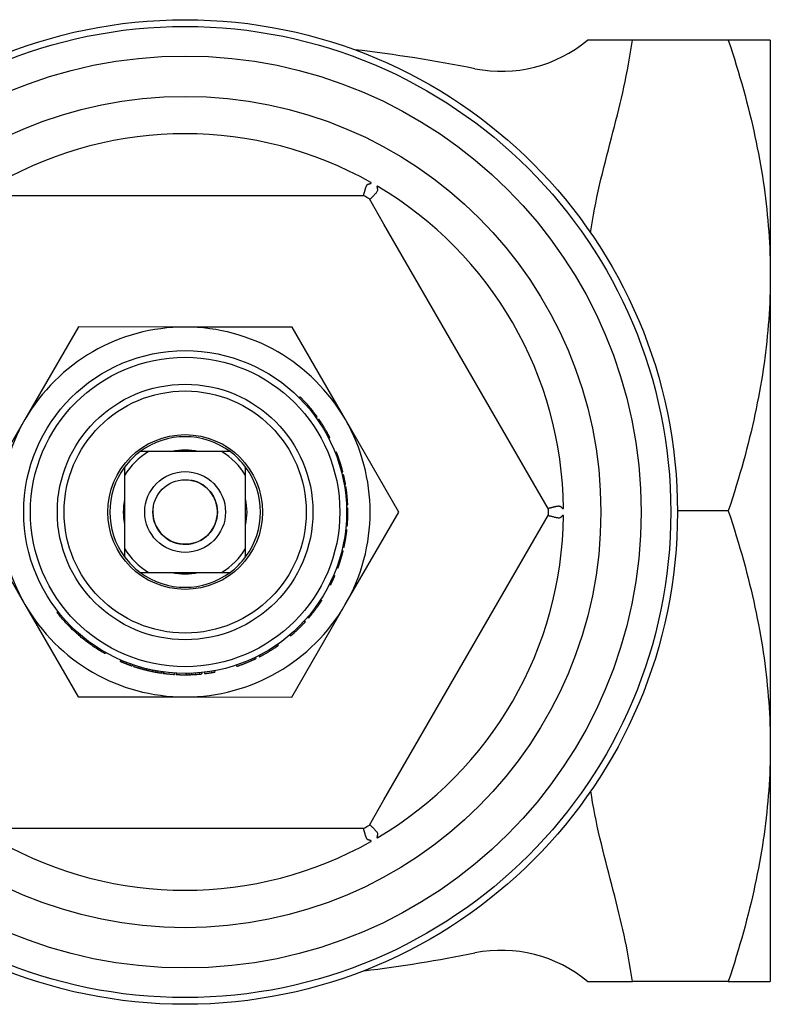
# Model space of a CAD drawing. Header units: millimetres. Extents: x 79 to 4005, y 5 to 463.
# Tile 9 of 15: x 311 to 367, y 390 to 463. Entities that reach past the tile are written whole.
import ezdxf

# ---------------------------------------------------------------- set-up
doc = ezdxf.new("R2010")
doc.units = ezdxf.units.MM
doc.layers.add('DETAIL', color=2, linetype='Continuous')

msp = doc.modelspace()

# ---------------------------------------------------------------- linework, layer by layer
at = {"layer": 'DETAIL'}
for p, q in [((357.009, 461.334), (353.678, 461.334)), ((364.137, 461.334), (357.009, 461.334)), ((367.263, 461.334), (364.137, 461.334)), ((367.263, 461.334), (367.263, 443.834)), ((312.609, 449.746), (310.448, 449.746)), ((334.917, 449.746), (312.609, 449.746)), ((337.077, 449.746), (334.917, 449.746)), ((338.537, 447.656), (337.457, 449.527)), ((349.691, 428.337), (338.537, 447.656)), ((367.263, 443.834), (367.263, 408.834)), ((315.831, 440.001), (311.858, 433.128)), ((323.77, 439.996), (315.831, 440.001)), ((331.708, 439.992), (323.77, 439.996)), ((335.674, 433.115), (331.708, 439.992)), ((332.253, 434.727), (332.324, 434.797)), ((332.819, 434.119), (332.895, 434.185)), ((333.007, 433.898), (333.084, 433.961)), ((311.858, 433.128), (307.886, 426.255)), ((333.485, 433.281), (333.566, 433.339)), ((333.616, 433.096), (333.698, 433.153)), ((333.76, 432.883), (333.844, 432.938)), ((339.64, 426.238), (335.674, 433.115)), ((334.311, 431.968), (334.399, 432.015)), ((334.439, 431.724), (334.528, 431.77)), ((321.049, 430.741), (320.423, 430.741)), ((326.477, 430.741), (321.049, 430.741)), ((327.103, 430.741), (326.477, 430.741)), ((334.917, 430.672), (335.01, 430.709)), ((334.953, 430.58), (335.046, 430.617)), ((319.268, 429.586), (319.268, 428.96)), ((319.268, 428.96), (319.268, 423.532)), ((328.258, 428.96), (328.258, 429.586)), ((328.258, 423.532), (328.258, 428.96)), ((335.39, 429.213), (335.487, 429.238)), ((335.439, 429.014), (335.537, 429.037)), ((335.484, 428.818), (335.582, 428.839)), ((335.596, 428.24), (335.695, 428.256)), ((350.772, 426.466), (349.691, 428.337)), ((335.616, 428.118), (335.715, 428.133)), ((335.629, 428.035), (335.727, 428.05)), ((335.747, 426.867), (335.846, 426.872)), ((335.751, 426.785), (335.85, 426.79)), ((307.886, 426.255), (311.851, 419.378)), ((335.667, 419.365), (339.64, 426.238)), ((335.759, 426.547), (335.859, 426.55)), ((335.761, 426.464), (335.861, 426.466)), ((349.691, 424.156), (350.772, 426.027)), ((364.137, 426.334), (360.363, 426.334)), ((335.692, 424.947), (335.791, 424.936)), ((335.692, 424.945), (335.791, 424.934)), ((335.718, 425.209), (335.817, 425.2)), ((335.724, 425.29), (335.824, 425.282)), ((335.791, 424.934), (335.791, 424.936)), ((338.537, 404.837), (349.691, 424.156)), ((319.268, 423.532), (319.268, 422.907)), ((328.258, 422.907), (328.258, 423.532)), ((335.418, 423.392), (335.515, 423.368)), ((335.419, 423.394), (335.516, 423.37)), ((335.57, 423.6), (335.472, 423.622)), ((335.482, 423.668), (335.58, 423.646)), ((335.515, 423.368), (335.516, 423.37)), ((335.57, 423.6), (335.576, 423.629)), ((335.576, 423.629), (335.58, 423.646)), ((320.423, 421.751), (321.049, 421.751)), ((321.049, 421.751), (326.477, 421.751)), ((326.477, 421.751), (327.103, 421.751)), ((335.121, 422.075), (335.027, 422.11)), ((335.043, 422.153), (335.137, 422.119)), ((335.121, 422.075), (335.131, 422.103)), ((335.131, 422.103), (335.137, 422.119)), ((334.74, 421.399), (334.831, 421.359)), ((334.804, 421.546), (334.896, 421.507)), ((334.49, 420.868), (334.579, 420.823)), ((333.688, 419.502), (333.771, 419.446)), ((333.83, 419.716), (333.914, 419.662)), ((311.851, 419.378), (315.817, 412.501)), ((314.325, 418.835), (314.246, 418.773)), ((331.694, 412.492), (335.667, 419.365)), ((332.596, 418.124), (332.669, 418.056)), ((332.627, 418.158), (332.701, 418.091)), ((332.872, 418.435), (332.948, 418.37)), ((333.049, 418.646), (333.126, 418.583)), ((315.939, 417.148), (315.873, 417.072)), ((331.538, 417.106), (331.602, 417.03)), ((317.837, 415.811), (317.788, 415.724)), ((330.567, 416.362), (330.624, 416.28)), ((330.618, 416.397), (330.675, 416.315)), ((318.97, 415.245), (318.93, 415.153)), ((319.153, 415.167), (319.115, 415.075)), ((319.418, 415.061), (319.381, 414.968)), ((328.894, 415.399), (328.937, 415.309)), ((328.983, 415.442), (329.027, 415.352)), ((329.235, 415.567), (329.28, 415.478)), ((329.302, 415.601), (329.348, 415.513)), ((319.692, 414.958), (319.658, 414.864)), ((319.86, 414.899), (319.827, 414.804)), ((319.958, 414.866), (319.926, 414.771)), ((320.324, 414.75), (320.296, 414.654)), ((320.462, 414.709), (320.434, 414.613)), ((320.856, 414.604), (320.832, 414.507)), ((320.832, 414.507), (320.836, 414.506)), ((320.86, 414.603), (320.836, 414.506)), ((320.904, 414.592), (320.881, 414.495)), ((321.057, 414.555), (321.035, 414.458)), ((321.314, 414.499), (321.294, 414.401)), ((321.392, 414.483), (321.373, 414.385)), ((321.588, 414.445), (321.57, 414.347)), ((321.73, 414.42), (321.713, 414.321)), ((321.713, 414.321), (321.741, 414.317)), ((321.757, 414.415), (321.741, 414.317)), ((321.971, 414.381), (321.957, 414.282)), ((322.012, 414.375), (321.998, 414.276)), ((322.131, 414.358), (322.117, 414.259)), ((322.182, 414.351), (322.169, 414.252)), ((325.199, 414.333), (325.211, 414.233)), ((325.723, 414.408), (325.739, 414.309)), ((325.954, 414.448), (325.972, 414.35)), ((327.562, 414.864), (327.594, 414.769)), ((322.971, 414.273), (322.964, 414.173)), ((323.109, 414.264), (323.104, 414.164)), ((323.833, 414.247), (323.834, 414.147)), ((323.834, 414.147), (323.857, 414.147)), ((323.856, 414.247), (323.857, 414.147)), ((324.034, 414.25), (324.037, 414.15)), ((324.233, 414.256), (324.237, 414.156)), ((324.518, 414.27), (324.524, 414.17)), ((324.811, 414.292), (324.819, 414.193)), ((324.987, 414.309), (324.998, 414.21)), ((315.817, 412.501), (323.755, 412.496)), ((323.755, 412.496), (331.694, 412.492)), ((367.263, 408.834), (367.263, 391.334)), ((337.457, 402.966), (338.537, 404.837)), ((310.448, 402.746), (312.609, 402.746)), ((312.609, 402.746), (334.917, 402.746)), ((334.917, 402.746), (337.077, 402.746)), ((353.678, 391.334), (357.009, 391.334)), ((364.137, 391.334), (357.009, 391.334)), ((364.137, 391.334), (367.263, 391.334))]:
    msp.add_line(p, q, dxfattribs=at)
at = {"layer": 'DETAIL', "flags": 128}
for points in [[(353.901, 447.013), (353.964, 447.45), (354.034, 447.888), (354.11, 448.328), (354.193, 448.769), (354.281, 449.211), (354.374, 449.653), (354.471, 450.096), (354.573, 450.539), (354.677, 450.981), (354.785, 451.423), (354.895, 451.865), (355.006, 452.305), (355.118, 452.745), (355.231, 453.183), (355.344, 453.619), (355.457, 454.054), (355.568, 454.486), (355.678, 454.916), (355.787, 455.344), (355.893, 455.768), (355.996, 456.189), (356.097, 456.607), (356.195, 457.021), (356.289, 457.43), (356.38, 457.838), (356.469, 458.254), (356.557, 458.678), (356.642, 459.11), (356.724, 459.547), (356.802, 459.989), (356.877, 460.436), (356.946, 460.884), (357.009, 461.334)], [(364.137, 461.334), (364.293, 460.862), (364.444, 460.393), (364.591, 459.928), (364.734, 459.466), (364.872, 459.008), (365.006, 458.554), (365.136, 458.103), (365.261, 457.654), (365.383, 457.209), (365.5, 456.767), (365.614, 456.327), (365.723, 455.89), (365.828, 455.456), (365.93, 455.024), (366.027, 454.594), (366.121, 454.166), (366.211, 453.74), (366.297, 453.317), (366.379, 452.894), (366.458, 452.474), (366.533, 452.055), (366.604, 451.638), (366.671, 451.222), (366.735, 450.807), (366.795, 450.393), (366.851, 449.98), (366.904, 449.568), (366.953, 449.157), (366.999, 448.747), (367.041, 448.337), (367.079, 447.927), (367.114, 447.518), (367.145, 447.109), (367.173, 446.701), (367.196, 446.292), (367.217, 445.883), (367.233, 445.474), (367.246, 445.065), (367.255, 444.655), (367.261, 444.245), (367.263, 443.834)], [(337.118, 450.114), (337.128, 450.148), (337.138, 450.182), (337.149, 450.217), (337.159, 450.251), (337.17, 450.285), (337.18, 450.318), (337.191, 450.35), (337.202, 450.382), (337.213, 450.412), (337.225, 450.442), (337.236, 450.469), (337.248, 450.495), (337.261, 450.519), (337.273, 450.541), (337.285, 450.559), (337.296, 450.573), (337.307, 450.585), (337.318, 450.595), (337.33, 450.605), (337.343, 450.613), (337.358, 450.62), (337.373, 450.626), (337.389, 450.631), (337.407, 450.634)], [(337.407, 450.634), (337.418, 450.636), (337.429, 450.639), (337.44, 450.641), (337.45, 450.644), (337.461, 450.646), (337.471, 450.649), (337.481, 450.651), (337.491, 450.654), (337.5, 450.657), (337.51, 450.66), (337.519, 450.663), (337.528, 450.666), (337.537, 450.669), (337.546, 450.673), (337.555, 450.676), (337.563, 450.68), (337.572, 450.685), (337.58, 450.69), (337.588, 450.696), (337.596, 450.705), (337.598, 450.719), (337.592, 450.731), (337.582, 450.74), (337.571, 450.747)], [(338.06, 450.257), (338.072, 450.217), (338.074, 450.177), (338.065, 450.136), (338.047, 450.095), (338.024, 450.055), (337.997, 450.018), (337.965, 449.978), (337.93, 449.936), (337.89, 449.891), (337.849, 449.846), (337.805, 449.8), (337.763, 449.756), (337.723, 449.714), (337.685, 449.675), (337.65, 449.639), (337.617, 449.606), (337.588, 449.576), (337.562, 449.55), (337.539, 449.528), (337.521, 449.509), (337.506, 449.495), (337.495, 449.484), (337.489, 449.478), (337.486, 449.476)], [(338.076, 450.455), (338.064, 450.461), (338.052, 450.465), (338.038, 450.464), (338.028, 450.456), (338.024, 450.445), (338.023, 450.434), (338.022, 450.425), (338.023, 450.415), (338.024, 450.406), (338.025, 450.396), (338.026, 450.387), (338.028, 450.378), (338.03, 450.368), (338.032, 450.359), (338.034, 450.349), (338.036, 450.339), (338.039, 450.329), (338.042, 450.319), (338.044, 450.309), (338.047, 450.299), (338.05, 450.289), (338.054, 450.278), (338.057, 450.268), (338.06, 450.257)], [(337.018, 449.746), (337.018, 449.747), (337.019, 449.749), (337.019, 449.752), (337.021, 449.757), (337.022, 449.763), (337.024, 449.77), (337.026, 449.779), (337.029, 449.789), (337.032, 449.8), (337.035, 449.813), (337.039, 449.827), (337.043, 449.842), (337.047, 449.858), (337.052, 449.876), (337.057, 449.895), (337.063, 449.915), (337.069, 449.936), (337.075, 449.958), (337.081, 449.982), (337.088, 450.006), (337.095, 450.032), (337.103, 450.058), (337.11, 450.086), (337.118, 450.114)], [(367.263, 443.834), (367.261, 443.423), (367.255, 443.013), (367.246, 442.604), (367.233, 442.194), (367.217, 441.785), (367.196, 441.377), (367.173, 440.968), (367.145, 440.559), (367.114, 440.15), (367.079, 439.741), (367.041, 439.332), (366.999, 438.922), (366.953, 438.512), (366.904, 438.1), (366.851, 437.689), (366.795, 437.276), (366.735, 436.862), (366.671, 436.447), (366.604, 436.031), (366.533, 435.614), (366.458, 435.195), (366.379, 434.774), (366.297, 434.352), (366.211, 433.928), (366.121, 433.502), (366.027, 433.075), (365.93, 432.645), (365.828, 432.213), (365.723, 431.778), (365.614, 431.341), (365.5, 430.902), (365.383, 430.459), (365.261, 430.014), (365.136, 429.566), (365.006, 429.115), (364.872, 428.66), (364.734, 428.202), (364.591, 427.741), (364.444, 427.276), (364.293, 426.807), (364.137, 426.334)], [(332.895, 434.185), (332.872, 434.211), (332.849, 434.237), (332.826, 434.263), (332.803, 434.289), (332.779, 434.316), (332.756, 434.341), (332.733, 434.367), (332.709, 434.393), (332.686, 434.419), (332.662, 434.445), (332.638, 434.47), (332.615, 434.496), (332.591, 434.521), (332.567, 434.547), (332.543, 434.572), (332.519, 434.597), (332.495, 434.623), (332.471, 434.648), (332.446, 434.673), (332.422, 434.698), (332.398, 434.723), (332.373, 434.748), (332.349, 434.772), (332.324, 434.797)], [(333.084, 433.961), (333.076, 433.971), (333.069, 433.98), (333.061, 433.99), (333.053, 433.999), (333.045, 434.008), (333.037, 434.018), (333.029, 434.027), (333.022, 434.036), (333.014, 434.046), (333.006, 434.055), (332.998, 434.064), (332.99, 434.074), (332.982, 434.083), (332.974, 434.092), (332.966, 434.101), (332.958, 434.111), (332.951, 434.12), (332.943, 434.129), (332.935, 434.139), (332.927, 434.148), (332.919, 434.157), (332.911, 434.166), (332.903, 434.175), (332.895, 434.185)], [(333.566, 433.339), (333.546, 433.366), (333.527, 433.392), (333.508, 433.419), (333.488, 433.445), (333.469, 433.472), (333.449, 433.498), (333.429, 433.524), (333.41, 433.55), (333.39, 433.576), (333.37, 433.602), (333.35, 433.628), (333.33, 433.654), (333.31, 433.68), (333.29, 433.706), (333.269, 433.732), (333.249, 433.758), (333.229, 433.783), (333.208, 433.809), (333.188, 433.834), (333.167, 433.86), (333.147, 433.885), (333.126, 433.911), (333.105, 433.936), (333.084, 433.961)], [(333.844, 432.938), (333.838, 432.947), (333.832, 432.956), (333.826, 432.965), (333.82, 432.974), (333.814, 432.983), (333.808, 432.992), (333.802, 433.001), (333.796, 433.01), (333.79, 433.019), (333.784, 433.028), (333.777, 433.037), (333.771, 433.046), (333.765, 433.055), (333.759, 433.064), (333.753, 433.073), (333.747, 433.082), (333.741, 433.091), (333.735, 433.1), (333.729, 433.109), (333.722, 433.118), (333.716, 433.126), (333.71, 433.135), (333.704, 433.144), (333.698, 433.153)], [(334.399, 432.015), (334.377, 432.055), (334.356, 432.094), (334.334, 432.133), (334.312, 432.173), (334.29, 432.212), (334.268, 432.251), (334.246, 432.29), (334.223, 432.328), (334.2, 432.367), (334.178, 432.406), (334.155, 432.445), (334.132, 432.483), (334.108, 432.521), (334.085, 432.56), (334.062, 432.598), (334.038, 432.636), (334.014, 432.674), (333.99, 432.712), (333.966, 432.75), (333.942, 432.788), (333.918, 432.826), (333.893, 432.863), (333.869, 432.901), (333.844, 432.938)], [(334.528, 431.77), (334.523, 431.78), (334.518, 431.791), (334.512, 431.801), (334.507, 431.811), (334.502, 431.821), (334.496, 431.832), (334.491, 431.842), (334.486, 431.852), (334.48, 431.862), (334.475, 431.873), (334.47, 431.883), (334.464, 431.893), (334.459, 431.903), (334.454, 431.913), (334.448, 431.924), (334.443, 431.934), (334.437, 431.944), (334.432, 431.954), (334.426, 431.964), (334.421, 431.975), (334.415, 431.985), (334.41, 431.995), (334.404, 432.005), (334.399, 432.015)], [(335.046, 430.617), (335.043, 430.624), (335.04, 430.631), (335.037, 430.638), (335.035, 430.645), (335.032, 430.651), (335.03, 430.657), (335.028, 430.663), (335.026, 430.668), (335.024, 430.673), (335.022, 430.678), (335.02, 430.682), (335.019, 430.686), (335.017, 430.69), (335.016, 430.693), (335.015, 430.696), (335.014, 430.699), (335.013, 430.701), (335.012, 430.703), (335.011, 430.705), (335.011, 430.707), (335.01, 430.708), (335.01, 430.709), (335.01, 430.709), (335.01, 430.709)], [(335.273, 429.977), (335.256, 430.031), (335.239, 430.082), (335.222, 430.131), (335.206, 430.177), (335.192, 430.22), (335.177, 430.261), (335.164, 430.298), (335.152, 430.333), (335.14, 430.366), (335.129, 430.396), (335.118, 430.425), (335.108, 430.452), (335.099, 430.477), (335.09, 430.501), (335.082, 430.522), (335.075, 430.542), (335.068, 430.559), (335.062, 430.575), (335.057, 430.587), (335.053, 430.598), (335.05, 430.606), (335.048, 430.612), (335.046, 430.615), (335.046, 430.617)], [(335.487, 429.238), (335.479, 429.269), (335.471, 429.3), (335.463, 429.331), (335.455, 429.362), (335.446, 429.393), (335.438, 429.424), (335.43, 429.455), (335.421, 429.486), (335.412, 429.516), (335.404, 429.547), (335.395, 429.578), (335.386, 429.609), (335.377, 429.64), (335.368, 429.67), (335.359, 429.701), (335.35, 429.732), (335.341, 429.762), (335.331, 429.793), (335.322, 429.824), (335.312, 429.854), (335.303, 429.885), (335.293, 429.915), (335.283, 429.946), (335.273, 429.977)], [(335.582, 428.839), (335.58, 428.847), (335.578, 428.855), (335.576, 428.864), (335.574, 428.872), (335.573, 428.88), (335.571, 428.888), (335.569, 428.897), (335.567, 428.905), (335.565, 428.913), (335.563, 428.922), (335.561, 428.93), (335.56, 428.938), (335.558, 428.946), (335.556, 428.954), (335.554, 428.963), (335.552, 428.971), (335.55, 428.979), (335.548, 428.987), (335.546, 428.996), (335.544, 429.004), (335.542, 429.012), (335.54, 429.02), (335.538, 429.029), (335.537, 429.037)], [(335.695, 428.256), (335.69, 428.281), (335.686, 428.305), (335.682, 428.33), (335.678, 428.354), (335.673, 428.378), (335.669, 428.403), (335.665, 428.427), (335.66, 428.451), (335.656, 428.475), (335.651, 428.5), (335.646, 428.524), (335.642, 428.548), (335.637, 428.573), (335.632, 428.597), (335.627, 428.621), (335.622, 428.645), (335.618, 428.67), (335.613, 428.694), (335.608, 428.718), (335.602, 428.742), (335.597, 428.766), (335.592, 428.791), (335.587, 428.815), (335.582, 428.839)], [(335.727, 428.05), (335.726, 428.057), (335.725, 428.063), (335.725, 428.07), (335.724, 428.075), (335.723, 428.081), (335.722, 428.086), (335.721, 428.091), (335.72, 428.096), (335.72, 428.101), (335.719, 428.105), (335.718, 428.109), (335.718, 428.112), (335.717, 428.116), (335.717, 428.119), (335.717, 428.121), (335.716, 428.124), (335.716, 428.126), (335.715, 428.128), (335.715, 428.129), (335.715, 428.131), (335.715, 428.132), (335.715, 428.133), (335.715, 428.133), (335.715, 428.133)], [(335.802, 427.459), (335.797, 427.503), (335.793, 427.545), (335.788, 427.586), (335.784, 427.625), (335.779, 427.663), (335.775, 427.7), (335.771, 427.735), (335.767, 427.768), (335.762, 427.8), (335.758, 427.831), (335.755, 427.86), (335.751, 427.888), (335.747, 427.914), (335.744, 427.937), (335.741, 427.959), (335.738, 427.978), (335.736, 427.995), (335.734, 428.01), (335.732, 428.022), (335.73, 428.032), (335.729, 428.04), (335.728, 428.046), (335.728, 428.049), (335.727, 428.05)], [(335.846, 426.872), (335.846, 426.873), (335.846, 426.876), (335.846, 426.882), (335.846, 426.89), (335.845, 426.9), (335.844, 426.912), (335.844, 426.926), (335.843, 426.943), (335.841, 426.962), (335.84, 426.983), (335.839, 427.007), (335.837, 427.032), (335.835, 427.06), (335.833, 427.089), (335.831, 427.119), (335.829, 427.151), (335.826, 427.185), (335.823, 427.22), (335.82, 427.256), (335.817, 427.294), (335.814, 427.333), (335.81, 427.374), (335.806, 427.416), (335.802, 427.459)], [(335.85, 426.79), (335.85, 426.79), (335.85, 426.79), (335.85, 426.791), (335.85, 426.792), (335.85, 426.793), (335.85, 426.795), (335.85, 426.797), (335.85, 426.799), (335.85, 426.801), (335.85, 426.804), (335.85, 426.807), (335.85, 426.81), (335.849, 426.814), (335.849, 426.818), (335.849, 426.822), (335.849, 426.826), (335.849, 426.831), (335.848, 426.836), (335.848, 426.841), (335.848, 426.847), (335.847, 426.852), (335.847, 426.859), (335.847, 426.865), (335.846, 426.872)], [(335.857, 425.871), (335.858, 425.914), (335.859, 425.957), (335.86, 425.998), (335.861, 426.037), (335.861, 426.075), (335.862, 426.112), (335.862, 426.147), (335.862, 426.181), (335.863, 426.213), (335.863, 426.244), (335.863, 426.274), (335.863, 426.302), (335.862, 426.328), (335.862, 426.352), (335.862, 426.374), (335.862, 426.393), (335.862, 426.41), (335.861, 426.425), (335.861, 426.437), (335.861, 426.448), (335.861, 426.456), (335.861, 426.461), (335.861, 426.465), (335.861, 426.466)], [(335.861, 426.466), (335.861, 426.473), (335.86, 426.479), (335.86, 426.486), (335.86, 426.492), (335.86, 426.497), (335.86, 426.503), (335.86, 426.508), (335.86, 426.513), (335.86, 426.517), (335.86, 426.521), (335.859, 426.525), (335.859, 426.529), (335.859, 426.532), (335.859, 426.535), (335.859, 426.538), (335.859, 426.54), (335.859, 426.543), (335.859, 426.545), (335.859, 426.546), (335.859, 426.547), (335.859, 426.549), (335.859, 426.549), (335.859, 426.55), (335.859, 426.55)], [(350.742, 426.517), (350.743, 426.517), (350.744, 426.518), (350.747, 426.519), (350.751, 426.52), (350.757, 426.521), (350.764, 426.523), (350.772, 426.526), (350.781, 426.528), (350.792, 426.531), (350.804, 426.534), (350.817, 426.538), (350.832, 426.542), (350.848, 426.546), (350.865, 426.551), (350.883, 426.556), (350.904, 426.561), (350.925, 426.566), (350.948, 426.572), (350.972, 426.579), (350.997, 426.585), (351.023, 426.592), (351.051, 426.599), (351.08, 426.606), (351.11, 426.614)], [(351.11, 426.614), (351.144, 426.622), (351.179, 426.63), (351.213, 426.639), (351.248, 426.647), (351.282, 426.654), (351.315, 426.661), (351.348, 426.668), (351.38, 426.674), (351.411, 426.68), (351.441, 426.685), (351.471, 426.689), (351.499, 426.691), (351.526, 426.693), (351.552, 426.693), (351.574, 426.692), (351.594, 426.69), (351.61, 426.686), (351.625, 426.682), (351.64, 426.676), (351.654, 426.669), (351.667, 426.66), (351.68, 426.65), (351.693, 426.638), (351.705, 426.623)], [(351.705, 426.623), (351.713, 426.615), (351.72, 426.607), (351.728, 426.599), (351.735, 426.591), (351.742, 426.584), (351.75, 426.576), (351.757, 426.569), (351.764, 426.561), (351.772, 426.554), (351.779, 426.548), (351.786, 426.541), (351.793, 426.535), (351.801, 426.529), (351.808, 426.523), (351.816, 426.517), (351.823, 426.512), (351.831, 426.507), (351.84, 426.502), (351.85, 426.498), (351.861, 426.496), (351.874, 426.501), (351.881, 426.512), (351.884, 426.525), (351.885, 426.538)], [(364.137, 426.334), (364.293, 425.862), (364.444, 425.393), (364.591, 424.928), (364.734, 424.466), (364.872, 424.008), (365.006, 423.554), (365.136, 423.103), (365.261, 422.654), (365.383, 422.209), (365.5, 421.767), (365.614, 421.327), (365.723, 420.89), (365.828, 420.456), (365.93, 420.024), (366.027, 419.594), (366.121, 419.166), (366.211, 418.74), (366.297, 418.317), (366.379, 417.894), (366.458, 417.474), (366.533, 417.055), (366.604, 416.638), (366.671, 416.222), (366.735, 415.807), (366.795, 415.393), (366.851, 414.98), (366.904, 414.568), (366.953, 414.157), (366.999, 413.747), (367.041, 413.337), (367.079, 412.927), (367.114, 412.518), (367.145, 412.109), (367.173, 411.701), (367.196, 411.292), (367.217, 410.883), (367.233, 410.474), (367.246, 410.065), (367.255, 409.655), (367.261, 409.245), (367.263, 408.834)], [(335.824, 425.282), (335.824, 425.283), (335.825, 425.286), (335.825, 425.292), (335.826, 425.3), (335.826, 425.31), (335.827, 425.322), (335.828, 425.337), (335.83, 425.353), (335.831, 425.372), (335.833, 425.394), (335.834, 425.417), (335.836, 425.443), (335.838, 425.47), (335.84, 425.499), (335.841, 425.53), (335.843, 425.562), (335.845, 425.595), (335.847, 425.63), (335.849, 425.666), (335.851, 425.704), (335.852, 425.744), (335.854, 425.784), (335.855, 425.827), (335.857, 425.871)], [(351.705, 425.869), (351.676, 425.839), (351.643, 425.818), (351.605, 425.805), (351.56, 425.8), (351.515, 425.8), (351.47, 425.805), (351.42, 425.812), (351.367, 425.821), (351.31, 425.833), (351.251, 425.846), (351.19, 425.86), (351.129, 425.875), (351.072, 425.889), (351.018, 425.903), (350.968, 425.915), (350.922, 425.927), (350.881, 425.938), (350.845, 425.948), (350.814, 425.956), (350.788, 425.963), (350.768, 425.968), (350.754, 425.972), (350.745, 425.975), (350.742, 425.976)], [(351.885, 425.955), (351.884, 425.968), (351.881, 425.981), (351.874, 425.992), (351.861, 425.997), (351.85, 425.995), (351.84, 425.991), (351.831, 425.986), (351.823, 425.981), (351.816, 425.976), (351.808, 425.97), (351.801, 425.964), (351.793, 425.958), (351.786, 425.952), (351.779, 425.945), (351.772, 425.938), (351.764, 425.932), (351.757, 425.924), (351.75, 425.917), (351.742, 425.909), (351.735, 425.902), (351.728, 425.894), (351.72, 425.886), (351.713, 425.878), (351.705, 425.869)], [(335.705, 424.3), (335.713, 424.348), (335.72, 424.394), (335.727, 424.439), (335.733, 424.482), (335.739, 424.523), (335.745, 424.562), (335.75, 424.6), (335.755, 424.636), (335.76, 424.671), (335.764, 424.703), (335.768, 424.734), (335.771, 424.764), (335.775, 424.791), (335.778, 424.816), (335.78, 424.838), (335.783, 424.858), (335.785, 424.876), (335.787, 424.891), (335.788, 424.904), (335.789, 424.915), (335.79, 424.923), (335.791, 424.929), (335.791, 424.933), (335.791, 424.934)], [(335.817, 425.2), (335.817, 425.2), (335.817, 425.201), (335.817, 425.202), (335.818, 425.203), (335.818, 425.204), (335.818, 425.205), (335.818, 425.207), (335.818, 425.209), (335.818, 425.212), (335.819, 425.214), (335.819, 425.217), (335.819, 425.221), (335.819, 425.224), (335.82, 425.228), (335.82, 425.232), (335.82, 425.237), (335.821, 425.241), (335.821, 425.246), (335.822, 425.252), (335.822, 425.257), (335.823, 425.263), (335.823, 425.269), (335.824, 425.275), (335.824, 425.282)], [(335.58, 423.646), (335.581, 423.651), (335.583, 423.659), (335.585, 423.668), (335.587, 423.68), (335.59, 423.693), (335.593, 423.708), (335.597, 423.726), (335.601, 423.745), (335.606, 423.766), (335.611, 423.789), (335.616, 423.815), (335.621, 423.842), (335.627, 423.871), (335.633, 423.902), (335.64, 423.934), (335.646, 423.968), (335.653, 424.004), (335.66, 424.041), (335.667, 424.08), (335.674, 424.12), (335.682, 424.163), (335.69, 424.207), (335.697, 424.252), (335.705, 424.3)], [(335.347, 422.751), (335.361, 422.797), (335.374, 422.842), (335.387, 422.886), (335.399, 422.927), (335.41, 422.967), (335.421, 423.006), (335.431, 423.043), (335.44, 423.078), (335.449, 423.111), (335.458, 423.143), (335.466, 423.173), (335.473, 423.202), (335.48, 423.228), (335.486, 423.253), (335.492, 423.275), (335.497, 423.294), (335.501, 423.312), (335.505, 423.327), (335.508, 423.339), (335.511, 423.35), (335.513, 423.358), (335.514, 423.364), (335.515, 423.367), (335.515, 423.368)], [(335.137, 422.119), (335.139, 422.124), (335.141, 422.132), (335.145, 422.141), (335.149, 422.152), (335.153, 422.164), (335.159, 422.179), (335.164, 422.196), (335.171, 422.214), (335.178, 422.235), (335.186, 422.257), (335.195, 422.282), (335.204, 422.308), (335.213, 422.336), (335.223, 422.365), (335.234, 422.397), (335.245, 422.43), (335.256, 422.464), (335.268, 422.5), (335.28, 422.538), (335.293, 422.577), (335.306, 422.618), (335.319, 422.661), (335.333, 422.705), (335.347, 422.751)], [(334.579, 420.823), (334.595, 420.855), (334.61, 420.885), (334.625, 420.915), (334.639, 420.944), (334.653, 420.973), (334.666, 421.001), (334.679, 421.028), (334.692, 421.055), (334.705, 421.081), (334.716, 421.106), (334.728, 421.131), (334.739, 421.155), (334.75, 421.178), (334.76, 421.2), (334.77, 421.221), (334.779, 421.241), (334.787, 421.26), (334.795, 421.277), (334.803, 421.294), (334.809, 421.309), (334.816, 421.323), (334.821, 421.336), (334.827, 421.348), (334.831, 421.359)], [(334.831, 421.359), (334.834, 421.365), (334.837, 421.371), (334.84, 421.377), (334.842, 421.383), (334.845, 421.389), (334.848, 421.396), (334.85, 421.402), (334.853, 421.408), (334.856, 421.414), (334.859, 421.42), (334.861, 421.427), (334.864, 421.433), (334.867, 421.439), (334.869, 421.445), (334.872, 421.451), (334.875, 421.458), (334.877, 421.464), (334.88, 421.47), (334.883, 421.476), (334.885, 421.482), (334.888, 421.489), (334.891, 421.495), (334.893, 421.501), (334.896, 421.507)], [(333.126, 418.583), (333.154, 418.617), (333.183, 418.652), (333.211, 418.687), (333.239, 418.722), (333.267, 418.758), (333.294, 418.793), (333.322, 418.828), (333.349, 418.864), (333.377, 418.899), (333.404, 418.935), (333.431, 418.971), (333.458, 419.007), (333.485, 419.043), (333.511, 419.079), (333.538, 419.115), (333.564, 419.152), (333.591, 419.188), (333.617, 419.225), (333.643, 419.261), (333.669, 419.298), (333.694, 419.335), (333.72, 419.372), (333.745, 419.409), (333.771, 419.446)], [(333.771, 419.446), (333.777, 419.455), (333.783, 419.464), (333.789, 419.473), (333.795, 419.482), (333.801, 419.491), (333.807, 419.499), (333.813, 419.508), (333.819, 419.517), (333.825, 419.526), (333.831, 419.535), (333.837, 419.544), (333.843, 419.553), (333.849, 419.562), (333.855, 419.571), (333.861, 419.581), (333.867, 419.59), (333.873, 419.599), (333.879, 419.608), (333.885, 419.617), (333.891, 419.626), (333.897, 419.635), (333.902, 419.644), (333.908, 419.653), (333.914, 419.662)], [(315.873, 417.072), (315.827, 417.112), (315.77, 417.162), (315.705, 417.22), (315.632, 417.285), (315.552, 417.358), (315.467, 417.438), (315.377, 417.523), (315.284, 417.614), (315.189, 417.708), (315.094, 417.805), (314.999, 417.903), (314.906, 418.002), (314.816, 418.1), (314.73, 418.196), (314.648, 418.288), (314.573, 418.375), (314.504, 418.457), (314.442, 418.531), (314.387, 418.597), (314.341, 418.654), (314.304, 418.7), (314.276, 418.736), (314.256, 418.76), (314.246, 418.773)], [(331.602, 417.03), (331.649, 417.07), (331.696, 417.11), (331.743, 417.151), (331.789, 417.192), (331.835, 417.233), (331.881, 417.274), (331.926, 417.316), (331.972, 417.357), (332.017, 417.399), (332.062, 417.442), (332.107, 417.484), (332.152, 417.527), (332.196, 417.57), (332.24, 417.613), (332.284, 417.656), (332.328, 417.7), (332.371, 417.743), (332.415, 417.788), (332.458, 417.832), (332.5, 417.876), (332.543, 417.921), (332.585, 417.966), (332.628, 418.011), (332.669, 418.056)], [(332.669, 418.056), (332.671, 418.058), (332.672, 418.059), (332.673, 418.061), (332.675, 418.062), (332.676, 418.063), (332.677, 418.065), (332.679, 418.066), (332.68, 418.068), (332.681, 418.069), (332.683, 418.071), (332.684, 418.072), (332.685, 418.074), (332.687, 418.075), (332.688, 418.076), (332.689, 418.078), (332.691, 418.079), (332.692, 418.081), (332.693, 418.082), (332.694, 418.084), (332.696, 418.085), (332.697, 418.087), (332.698, 418.088), (332.7, 418.089), (332.701, 418.091)], [(332.948, 418.37), (332.956, 418.379), (332.963, 418.388), (332.971, 418.396), (332.978, 418.405), (332.986, 418.414), (332.993, 418.423), (333.001, 418.432), (333.008, 418.44), (333.015, 418.449), (333.023, 418.458), (333.03, 418.467), (333.038, 418.476), (333.045, 418.485), (333.053, 418.494), (333.06, 418.502), (333.067, 418.511), (333.075, 418.52), (333.082, 418.529), (333.089, 418.538), (333.097, 418.547), (333.104, 418.556), (333.111, 418.565), (333.119, 418.574), (333.126, 418.583)], [(317.788, 415.724), (317.775, 415.732), (317.748, 415.747), (317.709, 415.769), (317.658, 415.799), (317.596, 415.836), (317.524, 415.879), (317.442, 415.929), (317.352, 415.984), (317.255, 416.046), (317.152, 416.112), (317.045, 416.183), (316.935, 416.257), (316.824, 416.334), (316.713, 416.412), (316.603, 416.492), (316.496, 416.571), (316.393, 416.65), (316.296, 416.725), (316.204, 416.798), (316.12, 416.866), (316.044, 416.928), (315.977, 416.984), (315.92, 417.032), (315.873, 417.072)], [(329.348, 415.513), (329.349, 415.513), (329.353, 415.515), (329.359, 415.518), (329.367, 415.523), (329.378, 415.528), (329.392, 415.536), (329.407, 415.544), (329.426, 415.553), (329.446, 415.564), (329.469, 415.576), (329.494, 415.59), (329.521, 415.604), (329.55, 415.62), (329.582, 415.638), (329.615, 415.656), (329.651, 415.676), (329.689, 415.697), (329.727, 415.718), (329.766, 415.741), (329.806, 415.764), (329.847, 415.788), (329.89, 415.812), (329.933, 415.838), (329.977, 415.864)], [(329.977, 415.864), (330.025, 415.893), (330.071, 415.921), (330.116, 415.949), (330.16, 415.976), (330.202, 416.002), (330.242, 416.027), (330.281, 416.052), (330.318, 416.076), (330.354, 416.099), (330.387, 416.121), (330.418, 416.141), (330.447, 416.16), (330.473, 416.178), (330.498, 416.194), (330.52, 416.209), (330.54, 416.223), (330.559, 416.235), (330.574, 416.246), (330.588, 416.255), (330.6, 416.263), (330.609, 416.27), (330.616, 416.274), (330.621, 416.278), (330.624, 416.28)], [(330.624, 416.28), (330.628, 416.282), (330.632, 416.285), (330.636, 416.288), (330.639, 416.29), (330.643, 416.293), (330.646, 416.295), (330.649, 416.297), (330.652, 416.299), (330.655, 416.301), (330.657, 416.303), (330.66, 416.305), (330.662, 416.306), (330.664, 416.308), (330.666, 416.309), (330.668, 416.31), (330.669, 416.311), (330.671, 416.312), (330.672, 416.313), (330.673, 416.314), (330.673, 416.314), (330.674, 416.315), (330.675, 416.315), (330.675, 416.315), (330.675, 416.315)], [(318.93, 415.153), (318.938, 415.15), (318.945, 415.147), (318.953, 415.143), (318.961, 415.14), (318.968, 415.137), (318.976, 415.133), (318.984, 415.13), (318.991, 415.127), (318.999, 415.124), (319.007, 415.12), (319.015, 415.117), (319.022, 415.114), (319.03, 415.11), (319.038, 415.107), (319.045, 415.104), (319.053, 415.101), (319.061, 415.097), (319.068, 415.094), (319.076, 415.091), (319.084, 415.088), (319.091, 415.084), (319.099, 415.081), (319.107, 415.078), (319.115, 415.075)], [(319.115, 415.075), (319.124, 415.071), (319.133, 415.067), (319.142, 415.063), (319.151, 415.06), (319.161, 415.056), (319.17, 415.052), (319.179, 415.048), (319.188, 415.044), (319.198, 415.041), (319.207, 415.037), (319.216, 415.033), (319.225, 415.029), (319.234, 415.026), (319.244, 415.022), (319.253, 415.018), (319.262, 415.015), (319.271, 415.011), (319.281, 415.007), (319.29, 415.004), (319.299, 415), (319.308, 414.996), (319.318, 414.992), (319.327, 414.989), (319.336, 414.985)], [(328.315, 415.036), (328.368, 415.057), (328.418, 415.078), (328.465, 415.098), (328.51, 415.117), (328.552, 415.135), (328.591, 415.152), (328.628, 415.168), (328.662, 415.183), (328.694, 415.197), (328.723, 415.21), (328.751, 415.223), (328.778, 415.235), (328.802, 415.246), (328.825, 415.256), (328.845, 415.266), (328.864, 415.275), (328.881, 415.283), (328.896, 415.289), (328.909, 415.295), (328.919, 415.3), (328.927, 415.304), (328.932, 415.306), (328.936, 415.308), (328.937, 415.309)], [(328.937, 415.309), (328.944, 415.312), (328.951, 415.315), (328.958, 415.319), (328.964, 415.322), (328.971, 415.325), (328.976, 415.327), (328.982, 415.33), (328.987, 415.332), (328.992, 415.335), (328.996, 415.337), (329, 415.339), (329.004, 415.341), (329.008, 415.342), (329.011, 415.344), (329.014, 415.345), (329.017, 415.347), (329.019, 415.348), (329.021, 415.349), (329.023, 415.35), (329.024, 415.35), (329.025, 415.351), (329.026, 415.351), (329.027, 415.351), (329.027, 415.352)], [(329.28, 415.478), (329.283, 415.479), (329.286, 415.481), (329.289, 415.482), (329.291, 415.483), (329.294, 415.485), (329.297, 415.486), (329.3, 415.488), (329.303, 415.489), (329.306, 415.491), (329.308, 415.492), (329.311, 415.494), (329.314, 415.495), (329.317, 415.497), (329.32, 415.498), (329.322, 415.499), (329.325, 415.501), (329.328, 415.502), (329.331, 415.504), (329.334, 415.505), (329.337, 415.507), (329.339, 415.508), (329.342, 415.51), (329.345, 415.511), (329.348, 415.513)], [(319.336, 414.985), (319.339, 414.984), (319.341, 414.983), (319.344, 414.982), (319.346, 414.981), (319.348, 414.98), (319.351, 414.98), (319.353, 414.979), (319.355, 414.978), (319.357, 414.977), (319.359, 414.976), (319.361, 414.975), (319.363, 414.975), (319.365, 414.974), (319.367, 414.973), (319.368, 414.973), (319.37, 414.972), (319.372, 414.971), (319.373, 414.971), (319.375, 414.97), (319.376, 414.97), (319.377, 414.969), (319.379, 414.969), (319.38, 414.968), (319.381, 414.968)], [(319.381, 414.968), (319.383, 414.967), (319.384, 414.967), (319.386, 414.966), (319.387, 414.965), (319.389, 414.965), (319.39, 414.964), (319.392, 414.963), (319.394, 414.963), (319.396, 414.962), (319.398, 414.961), (319.4, 414.96), (319.402, 414.96), (319.404, 414.959), (319.406, 414.958), (319.408, 414.957), (319.411, 414.956), (319.413, 414.955), (319.415, 414.954), (319.418, 414.953), (319.421, 414.952), (319.423, 414.951), (319.426, 414.95), (319.429, 414.949), (319.431, 414.948)], [(319.431, 414.948), (319.441, 414.945), (319.45, 414.941), (319.46, 414.937), (319.469, 414.934), (319.479, 414.93), (319.488, 414.927), (319.497, 414.923), (319.507, 414.92), (319.516, 414.916), (319.526, 414.912), (319.535, 414.909), (319.545, 414.905), (319.554, 414.902), (319.564, 414.898), (319.573, 414.895), (319.583, 414.891), (319.592, 414.888), (319.602, 414.884), (319.611, 414.881), (319.62, 414.878), (319.63, 414.874), (319.639, 414.871), (319.649, 414.867), (319.658, 414.864)], [(319.658, 414.864), (319.665, 414.861), (319.672, 414.859), (319.679, 414.856), (319.686, 414.854), (319.694, 414.851), (319.701, 414.849), (319.708, 414.846), (319.715, 414.844), (319.722, 414.841), (319.729, 414.839), (319.736, 414.836), (319.743, 414.834), (319.75, 414.831), (319.757, 414.829), (319.764, 414.826), (319.771, 414.824), (319.778, 414.821), (319.785, 414.819), (319.792, 414.817), (319.799, 414.814), (319.806, 414.812), (319.813, 414.809), (319.82, 414.807), (319.827, 414.804)], [(319.926, 414.771), (319.942, 414.766), (319.957, 414.761), (319.972, 414.755), (319.988, 414.75), (320.003, 414.745), (320.018, 414.74), (320.034, 414.735), (320.049, 414.73), (320.064, 414.726), (320.08, 414.721), (320.095, 414.716), (320.11, 414.711), (320.126, 414.706), (320.141, 414.701), (320.157, 414.696), (320.172, 414.692), (320.187, 414.687), (320.203, 414.682), (320.218, 414.677), (320.234, 414.673), (320.249, 414.668), (320.265, 414.663), (320.28, 414.658), (320.296, 414.654)], [(320.296, 414.654), (320.301, 414.652), (320.307, 414.65), (320.313, 414.649), (320.319, 414.647), (320.324, 414.645), (320.33, 414.644), (320.336, 414.642), (320.342, 414.64), (320.347, 414.638), (320.353, 414.637), (320.359, 414.635), (320.365, 414.633), (320.371, 414.632), (320.376, 414.63), (320.382, 414.628), (320.388, 414.627), (320.394, 414.625), (320.4, 414.623), (320.405, 414.622), (320.411, 414.62), (320.417, 414.618), (320.423, 414.617), (320.428, 414.615), (320.434, 414.613)], [(320.434, 414.613), (320.451, 414.609), (320.467, 414.604), (320.484, 414.599), (320.5, 414.595), (320.517, 414.59), (320.533, 414.585), (320.55, 414.581), (320.566, 414.576), (320.583, 414.572), (320.6, 414.567), (320.616, 414.563), (320.633, 414.558), (320.649, 414.554), (320.666, 414.549), (320.682, 414.545), (320.699, 414.541), (320.716, 414.536), (320.732, 414.532), (320.749, 414.528), (320.766, 414.524), (320.782, 414.519), (320.799, 414.515), (320.815, 414.511), (320.832, 414.507)], [(320.836, 414.506), (320.838, 414.505), (320.84, 414.505), (320.841, 414.504), (320.843, 414.504), (320.845, 414.503), (320.847, 414.503), (320.849, 414.503), (320.851, 414.502), (320.853, 414.502), (320.854, 414.501), (320.856, 414.501), (320.858, 414.5), (320.86, 414.5), (320.862, 414.499), (320.864, 414.499), (320.866, 414.498), (320.868, 414.498), (320.869, 414.497), (320.871, 414.497), (320.873, 414.497), (320.875, 414.496), (320.877, 414.496), (320.879, 414.495), (320.881, 414.495)], [(320.881, 414.495), (320.887, 414.493), (320.893, 414.492), (320.9, 414.49), (320.906, 414.488), (320.913, 414.487), (320.919, 414.485), (320.925, 414.484), (320.932, 414.482), (320.938, 414.481), (320.945, 414.479), (320.951, 414.478), (320.958, 414.476), (320.964, 414.475), (320.97, 414.473), (320.977, 414.472), (320.983, 414.47), (320.99, 414.469), (320.996, 414.467), (321.002, 414.465), (321.009, 414.464), (321.015, 414.462), (321.022, 414.461), (321.028, 414.46), (321.035, 414.458)], [(321.035, 414.458), (321.042, 414.456), (321.05, 414.455), (321.057, 414.453), (321.065, 414.451), (321.072, 414.449), (321.08, 414.448), (321.087, 414.446), (321.095, 414.444), (321.102, 414.443), (321.11, 414.441), (321.117, 414.439), (321.125, 414.438), (321.132, 414.436), (321.14, 414.434), (321.147, 414.433), (321.155, 414.431), (321.162, 414.429), (321.17, 414.428), (321.177, 414.426), (321.185, 414.424), (321.192, 414.423), (321.2, 414.421), (321.207, 414.419), (321.215, 414.418)], [(321.215, 414.418), (321.219, 414.417), (321.224, 414.416), (321.228, 414.415), (321.232, 414.414), (321.237, 414.413), (321.241, 414.412), (321.245, 414.411), (321.248, 414.411), (321.252, 414.41), (321.256, 414.409), (321.259, 414.408), (321.263, 414.408), (321.266, 414.407), (321.269, 414.406), (321.272, 414.406), (321.275, 414.405), (321.278, 414.404), (321.28, 414.404), (321.283, 414.403), (321.285, 414.403), (321.287, 414.402), (321.29, 414.402), (321.292, 414.401), (321.294, 414.401)], [(321.294, 414.401), (321.296, 414.4), (321.299, 414.4), (321.302, 414.399), (321.305, 414.399), (321.308, 414.398), (321.311, 414.397), (321.314, 414.397), (321.317, 414.396), (321.32, 414.396), (321.323, 414.395), (321.327, 414.394), (321.33, 414.394), (321.333, 414.393), (321.337, 414.392), (321.34, 414.391), (321.343, 414.391), (321.347, 414.39), (321.35, 414.389), (321.354, 414.389), (321.358, 414.388), (321.361, 414.387), (321.365, 414.386), (321.369, 414.386), (321.373, 414.385)], [(321.373, 414.385), (321.381, 414.383), (321.389, 414.382), (321.397, 414.38), (321.406, 414.378), (321.414, 414.377), (321.422, 414.375), (321.43, 414.373), (321.438, 414.372), (321.447, 414.37), (321.455, 414.369), (321.463, 414.367), (321.471, 414.365), (321.48, 414.364), (321.488, 414.362), (321.496, 414.361), (321.504, 414.359), (321.513, 414.358), (321.521, 414.356), (321.529, 414.354), (321.537, 414.353), (321.546, 414.351), (321.554, 414.35), (321.562, 414.348), (321.57, 414.347)], [(321.57, 414.347), (321.576, 414.346), (321.582, 414.345), (321.588, 414.343), (321.594, 414.342), (321.6, 414.341), (321.606, 414.34), (321.612, 414.339), (321.618, 414.338), (321.624, 414.337), (321.63, 414.336), (321.636, 414.335), (321.642, 414.334), (321.648, 414.333), (321.654, 414.332), (321.66, 414.331), (321.666, 414.33), (321.672, 414.329), (321.678, 414.327), (321.684, 414.326), (321.689, 414.325), (321.695, 414.324), (321.701, 414.323), (321.707, 414.322), (321.713, 414.321)], [(321.741, 414.317), (321.757, 414.314), (321.772, 414.311), (321.787, 414.309), (321.802, 414.306), (321.816, 414.304), (321.829, 414.302), (321.842, 414.3), (321.855, 414.298), (321.867, 414.296), (321.878, 414.294), (321.889, 414.292), (321.899, 414.291), (321.908, 414.289), (321.917, 414.288), (321.924, 414.287), (321.931, 414.286), (321.937, 414.285), (321.942, 414.284), (321.947, 414.284), (321.95, 414.283), (321.953, 414.283), (321.955, 414.282), (321.956, 414.282), (321.957, 414.282)], [(325.739, 414.309), (325.757, 414.312), (325.775, 414.315), (325.791, 414.318), (325.807, 414.32), (325.822, 414.323), (325.836, 414.325), (325.849, 414.328), (325.862, 414.33), (325.874, 414.332), (325.886, 414.334), (325.896, 414.336), (325.907, 414.338), (325.916, 414.34), (325.925, 414.341), (325.934, 414.343), (325.942, 414.344), (325.949, 414.346), (325.955, 414.347), (325.96, 414.348), (325.964, 414.348), (325.968, 414.349), (325.97, 414.349), (325.971, 414.35), (325.972, 414.35)], [(327.594, 414.769), (327.624, 414.779), (327.654, 414.789), (327.685, 414.8), (327.715, 414.81), (327.745, 414.821), (327.776, 414.831), (327.806, 414.842), (327.836, 414.853), (327.866, 414.864), (327.896, 414.874), (327.926, 414.885), (327.956, 414.897), (327.987, 414.908), (328.017, 414.919), (328.047, 414.93), (328.076, 414.942), (328.106, 414.953), (328.136, 414.965), (328.166, 414.976), (328.196, 414.988), (328.226, 415), (328.256, 415.012), (328.285, 415.023), (328.315, 415.036)], [(321.957, 414.282), (321.96, 414.282), (321.963, 414.281), (321.966, 414.281), (321.969, 414.28), (321.972, 414.28), (321.974, 414.279), (321.977, 414.279), (321.979, 414.279), (321.982, 414.278), (321.984, 414.278), (321.986, 414.278), (321.987, 414.277), (321.989, 414.277), (321.99, 414.277), (321.992, 414.277), (321.993, 414.277), (321.994, 414.276), (321.995, 414.276), (321.996, 414.276), (321.996, 414.276), (321.997, 414.276), (321.997, 414.276), (321.997, 414.276), (321.998, 414.276)], [(322.117, 414.259), (322.117, 414.259), (322.117, 414.259), (322.118, 414.259), (322.118, 414.259), (322.119, 414.259), (322.12, 414.258), (322.121, 414.258), (322.123, 414.258), (322.124, 414.258), (322.126, 414.258), (322.128, 414.257), (322.13, 414.257), (322.132, 414.257), (322.135, 414.256), (322.137, 414.256), (322.14, 414.256), (322.143, 414.255), (322.146, 414.255), (322.15, 414.254), (322.153, 414.254), (322.157, 414.253), (322.161, 414.253), (322.165, 414.252), (322.169, 414.252)], [(322.169, 414.252), (322.202, 414.248), (322.235, 414.243), (322.268, 414.239), (322.301, 414.235), (322.334, 414.231), (322.367, 414.227), (322.401, 414.223), (322.434, 414.22), (322.467, 414.216), (322.5, 414.213), (322.533, 414.209), (322.566, 414.206), (322.599, 414.203), (322.632, 414.199), (322.666, 414.196), (322.699, 414.193), (322.732, 414.19), (322.765, 414.188), (322.798, 414.185), (322.832, 414.182), (322.865, 414.18), (322.898, 414.177), (322.931, 414.175), (322.964, 414.173)], [(323.104, 414.164), (323.134, 414.163), (323.165, 414.161), (323.195, 414.16), (323.226, 414.158), (323.256, 414.157), (323.286, 414.156), (323.317, 414.155), (323.347, 414.154), (323.378, 414.153), (323.408, 414.152), (323.438, 414.151), (323.469, 414.15), (323.499, 414.149), (323.53, 414.149), (323.56, 414.148), (323.59, 414.148), (323.621, 414.147), (323.651, 414.147), (323.682, 414.147), (323.712, 414.147), (323.743, 414.146), (323.773, 414.146), (323.803, 414.147), (323.834, 414.147)], [(323.857, 414.147), (323.865, 414.147), (323.874, 414.147), (323.882, 414.147), (323.891, 414.147), (323.899, 414.147), (323.907, 414.147), (323.915, 414.147), (323.923, 414.148), (323.931, 414.148), (323.939, 414.148), (323.946, 414.148), (323.954, 414.148), (323.961, 414.148), (323.968, 414.148), (323.976, 414.148), (323.983, 414.148), (323.99, 414.149), (323.997, 414.149), (324.004, 414.149), (324.011, 414.149), (324.017, 414.149), (324.024, 414.149), (324.03, 414.149), (324.037, 414.15)], [(324.037, 414.15), (324.045, 414.15), (324.053, 414.15), (324.062, 414.15), (324.07, 414.15), (324.078, 414.151), (324.087, 414.151), (324.095, 414.151), (324.104, 414.151), (324.112, 414.152), (324.12, 414.152), (324.129, 414.152), (324.137, 414.152), (324.145, 414.153), (324.154, 414.153), (324.162, 414.153), (324.17, 414.153), (324.179, 414.154), (324.187, 414.154), (324.195, 414.154), (324.204, 414.155), (324.212, 414.155), (324.22, 414.155), (324.229, 414.155), (324.237, 414.156)], [(324.237, 414.156), (324.247, 414.156), (324.257, 414.157), (324.267, 414.157), (324.277, 414.157), (324.287, 414.158), (324.297, 414.158), (324.307, 414.159), (324.317, 414.159), (324.327, 414.16), (324.337, 414.16), (324.347, 414.161), (324.357, 414.161), (324.367, 414.162), (324.376, 414.162), (324.386, 414.163), (324.396, 414.163), (324.406, 414.164), (324.416, 414.164), (324.426, 414.165), (324.436, 414.165), (324.446, 414.166), (324.456, 414.166), (324.466, 414.167), (324.476, 414.168)], [(324.476, 414.168), (324.479, 414.168), (324.481, 414.168), (324.484, 414.168), (324.486, 414.168), (324.489, 414.168), (324.491, 414.168), (324.494, 414.169), (324.496, 414.169), (324.498, 414.169), (324.5, 414.169), (324.502, 414.169), (324.505, 414.169), (324.506, 414.169), (324.508, 414.169), (324.51, 414.17), (324.512, 414.17), (324.514, 414.17), (324.515, 414.17), (324.517, 414.17), (324.519, 414.17), (324.52, 414.17), (324.522, 414.17), (324.523, 414.17), (324.524, 414.17)], [(324.524, 414.17), (324.526, 414.171), (324.527, 414.171), (324.529, 414.171), (324.53, 414.171), (324.532, 414.171), (324.534, 414.171), (324.536, 414.171), (324.538, 414.171), (324.54, 414.171), (324.542, 414.172), (324.544, 414.172), (324.546, 414.172), (324.548, 414.172), (324.551, 414.172), (324.553, 414.172), (324.556, 414.172), (324.558, 414.173), (324.561, 414.173), (324.563, 414.173), (324.566, 414.173), (324.569, 414.173), (324.572, 414.174), (324.575, 414.174), (324.578, 414.174)], [(324.578, 414.174), (324.588, 414.175), (324.598, 414.175), (324.608, 414.176), (324.618, 414.177), (324.628, 414.177), (324.638, 414.178), (324.648, 414.179), (324.658, 414.18), (324.668, 414.18), (324.679, 414.181), (324.689, 414.182), (324.699, 414.183), (324.709, 414.184), (324.719, 414.184), (324.729, 414.185), (324.739, 414.186), (324.749, 414.187), (324.759, 414.188), (324.769, 414.188), (324.779, 414.189), (324.789, 414.19), (324.799, 414.191), (324.809, 414.192), (324.819, 414.193)], [(324.819, 414.193), (324.827, 414.193), (324.834, 414.194), (324.842, 414.195), (324.849, 414.195), (324.856, 414.196), (324.864, 414.197), (324.871, 414.197), (324.879, 414.198), (324.886, 414.199), (324.894, 414.199), (324.901, 414.2), (324.908, 414.201), (324.916, 414.202), (324.923, 414.202), (324.931, 414.203), (324.938, 414.204), (324.946, 414.204), (324.953, 414.205), (324.96, 414.206), (324.968, 414.207), (324.975, 414.207), (324.983, 414.208), (324.99, 414.209), (324.998, 414.21)], [(325.211, 414.233), (325.226, 414.235), (325.242, 414.237), (325.258, 414.239), (325.274, 414.241), (325.289, 414.243), (325.305, 414.245), (325.321, 414.247), (325.336, 414.249), (325.352, 414.251), (325.368, 414.253), (325.384, 414.256), (325.399, 414.258), (325.415, 414.26), (325.431, 414.262), (325.446, 414.264), (325.462, 414.266), (325.478, 414.269), (325.494, 414.271), (325.509, 414.273), (325.525, 414.275), (325.541, 414.278), (325.556, 414.28), (325.572, 414.283), (325.588, 414.285)], [(325.588, 414.285), (325.596, 414.286), (325.604, 414.287), (325.612, 414.289), (325.619, 414.29), (325.627, 414.291), (325.634, 414.292), (325.642, 414.293), (325.649, 414.294), (325.656, 414.295), (325.662, 414.297), (325.669, 414.298), (325.675, 414.299), (325.682, 414.3), (325.688, 414.301), (325.694, 414.302), (325.699, 414.302), (325.705, 414.303), (325.71, 414.304), (325.716, 414.305), (325.721, 414.306), (325.726, 414.307), (325.73, 414.308), (325.735, 414.308), (325.739, 414.309)], [(367.263, 408.834), (367.261, 408.423), (367.255, 408.013), (367.246, 407.604), (367.233, 407.194), (367.217, 406.785), (367.196, 406.377), (367.173, 405.968), (367.145, 405.559), (367.114, 405.15), (367.079, 404.741), (367.041, 404.332), (366.999, 403.922), (366.953, 403.512), (366.904, 403.1), (366.851, 402.689), (366.795, 402.276), (366.735, 401.862), (366.671, 401.447), (366.604, 401.031), (366.533, 400.614), (366.458, 400.195), (366.379, 399.774), (366.297, 399.352), (366.211, 398.928), (366.121, 398.502), (366.027, 398.075), (365.93, 397.645), (365.828, 397.213), (365.723, 396.778), (365.614, 396.341), (365.5, 395.902), (365.383, 395.459), (365.261, 395.014), (365.136, 394.566), (365.006, 394.115), (364.872, 393.66), (364.734, 393.202), (364.591, 392.741), (364.444, 392.276), (364.293, 391.807), (364.137, 391.334)], [(357.009, 391.334), (356.946, 391.78), (356.878, 392.224), (356.805, 392.666), (356.727, 393.104), (356.646, 393.537), (356.562, 393.964), (356.475, 394.385), (356.387, 394.797), (356.297, 395.201), (356.204, 395.606), (356.108, 396.015), (356.009, 396.428), (355.907, 396.845), (355.802, 397.264), (355.695, 397.687), (355.586, 398.112), (355.476, 398.54), (355.365, 398.97), (355.253, 399.401), (355.141, 399.835), (355.03, 400.269), (354.919, 400.705), (354.81, 401.142), (354.703, 401.58), (354.599, 402.017), (354.498, 402.456), (354.4, 402.894), (354.307, 403.332), (354.218, 403.769), (354.135, 404.206), (354.057, 404.642), (353.986, 405.077), (353.921, 405.51)], [(337.118, 402.379), (337.11, 402.407), (337.103, 402.433), (337.096, 402.459), (337.089, 402.484), (337.082, 402.508), (337.076, 402.531), (337.069, 402.554), (337.064, 402.575), (337.058, 402.595), (337.053, 402.614), (337.048, 402.631), (337.044, 402.648), (337.04, 402.663), (337.036, 402.677), (337.032, 402.69), (337.029, 402.702), (337.027, 402.712), (337.024, 402.721), (337.022, 402.729), (337.021, 402.735), (337.019, 402.74), (337.019, 402.744), (337.018, 402.746), (337.018, 402.746)], [(337.486, 403.017), (337.489, 403.015), (337.496, 403.008), (337.508, 402.996), (337.525, 402.98), (337.546, 402.958), (337.572, 402.932), (337.602, 402.902), (337.637, 402.867), (337.675, 402.828), (337.717, 402.785), (337.762, 402.739), (337.807, 402.692), (337.851, 402.644), (337.895, 402.597), (337.936, 402.55), (337.974, 402.505), (338.007, 402.461), (338.035, 402.419), (338.055, 402.382), (338.067, 402.352), (338.073, 402.324), (338.074, 402.296), (338.07, 402.267), (338.06, 402.236)], [(337.407, 401.859), (337.386, 401.863), (337.366, 401.869), (337.348, 401.878), (337.331, 401.888), (337.314, 401.901), (337.299, 401.917), (337.285, 401.935), (337.272, 401.954), (337.26, 401.975), (337.25, 401.995), (337.24, 402.016), (337.23, 402.038), (337.221, 402.062), (337.211, 402.087), (337.201, 402.113), (337.192, 402.141), (337.182, 402.169), (337.173, 402.198), (337.164, 402.228), (337.154, 402.259), (337.145, 402.29), (337.136, 402.32), (337.127, 402.35), (337.118, 402.379)], [(338.06, 402.236), (338.057, 402.225), (338.054, 402.215), (338.05, 402.204), (338.047, 402.194), (338.044, 402.184), (338.042, 402.174), (338.039, 402.164), (338.036, 402.154), (338.034, 402.144), (338.032, 402.134), (338.03, 402.125), (338.028, 402.115), (338.026, 402.106), (338.025, 402.097), (338.024, 402.087), (338.023, 402.078), (338.022, 402.068), (338.023, 402.059), (338.024, 402.048), (338.028, 402.037), (338.038, 402.029), (338.052, 402.028), (338.064, 402.032), (338.076, 402.038)], [(337.571, 401.746), (337.582, 401.753), (337.592, 401.762), (337.598, 401.774), (337.596, 401.787), (337.588, 401.797), (337.58, 401.803), (337.572, 401.808), (337.563, 401.813), (337.555, 401.817), (337.546, 401.82), (337.537, 401.824), (337.528, 401.827), (337.519, 401.83), (337.51, 401.833), (337.5, 401.836), (337.491, 401.839), (337.481, 401.841), (337.471, 401.844), (337.461, 401.847), (337.45, 401.849), (337.44, 401.852), (337.429, 401.854), (337.418, 401.857), (337.407, 401.859)]]:
    msp.add_lwpolyline(points, dxfattribs=at)
at = {"layer": 'DETAIL'}
for radius in [36.6, 36.1, 33.9, 30.902, 12, 11.5, 9.5, 9, 5.75, 3, 2.4]:
    msp.add_circle((323.763, 426.246), radius, dxfattribs=at)
for centre, radius, start, end in [((347.268, 469.01), 10, 258.70403, 309.86641), ((323.763, 351.334), 110, 78.70403, 83.42478), ((323.763, 426.246), 28.123, 60.59425, 119.40575), ((323.763, 426.246), 28.123, 0.59426, 59.40574), ((323.763, 426.246), 27.01, 59.53532, 60.46468), ((323.763, 426.246), 13.75, 89.96993, 149.96993), ((323.763, 426.246), 13.75, 29.96993, 89.96993), ((323.763, 426.246), 13.75, 149.96993, 209.96993), ((323.763, 426.246), 13.75, 329.96993, 29.96993), ((323.763, 426.246), 5.6, 53.38665, 126.61335), ((323.763, 426.246), 5.6, 126.61335, 143.38665), ((323.763, 426.246), 5.251, 121.12282, 148.87718), ((323.763, 426.246), 4.6, 77.73457, 102.26543), ((323.763, 426.246), 5.251, 31.12282, 58.87718), ((323.763, 426.246), 5.6, 36.61335, 53.38665), ((323.763, 426.246), 5.6, 143.38665, 216.61335), ((323.763, 426.246), 5.6, 323.38665, 36.61335), ((323.763, 426.246), 2.401, 170, 80), ((323.763, 426.246), 4.6, 167.73457, 192.26543), ((323.763, 426.246), 4.6, 347.73457, 12.26543), ((323.763, 426.246), 27.01, 359.53532, 0.46468), ((323.763, 426.246), 28.123, 300.59426, 359.40574), ((323.763, 426.246), 5.251, 211.12282, 238.87718), ((323.763, 426.246), 5.251, 301.12282, 328.87718), ((323.763, 426.246), 5.6, 216.61335, 233.38665), ((323.763, 426.246), 5.6, 306.61335, 323.38665), ((323.763, 426.246), 5.6, 233.38665, 306.61335), ((323.763, 426.246), 4.6, 257.73457, 282.26543), ((323.763, 426.246), 13.75, 209.96993, 269.96993), ((323.763, 426.246), 13.75, 269.96993, 329.96993), ((323.763, 426.246), 27.01, 299.53532, 300.46468), ((323.763, 426.246), 28.123, 240.59425, 299.40575), ((323.763, 501.334), 110, 276.93045, 281.29597), ((347.268, 383.659), 10, 50.13359, 101.29597)]:
    msp.add_arc(centre, radius, start, end, dxfattribs=at)

doc.saveas('drawing.dxf')
